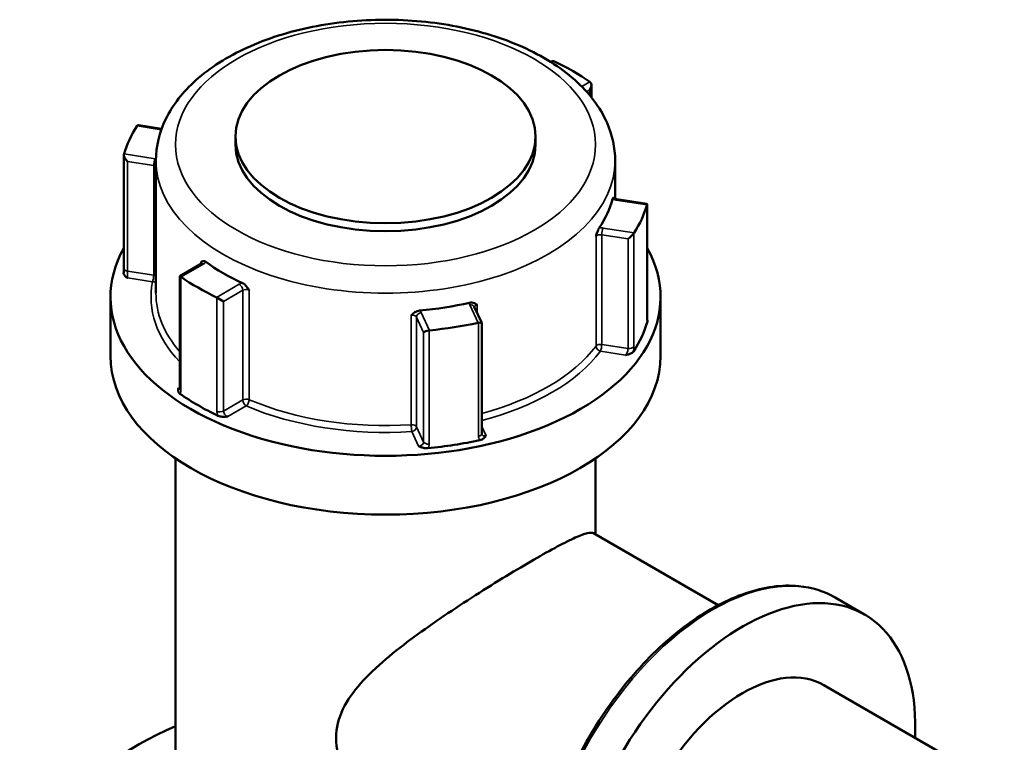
# Model space of a CAD drawing. Header units: millimetres. Extents: x 0 to 904, y 0 to 916.
# Tile 9 of 9: x 681 to 782, y 842 to 916. Entities that reach past the tile are written whole.
import ezdxf

# ---------------------------------------------------------------- set-up
doc = ezdxf.new("R2010")
doc.units = ezdxf.units.MM
doc.layers.add('Visible (ANSI)', color=7, linetype='Continuous', lineweight=50)
doc.layers.add('Visible Narrow (ANSI)', color=7, linetype='Continuous', lineweight=35)

msp = doc.modelspace()

# ---------------------------------------------------------------- linework, layer by layer
at = {"layer": 'Visible (ANSI)'}
for p, q in [((735.422, 911.578), (735.383, 911.555)), ((739.543, 909.199), (739.543, 907.943)), ((695.71, 904.736), (693.37, 905.098)), ((703.246, 903.943), (703.246, 903.127)), ((733.846, 903.943), (733.846, 903.127)), ((691.858, 890.502), (691.858, 902.082)), ((695.126, 901.494), (695.126, 887.981)), ((741.966, 901.494), (741.966, 897.594)), ((745.201, 897.08), (742.133, 897.554)), ((745.235, 885.46), (745.235, 897.04)), ((699.76, 890.988), (697.55, 889.712)), ((697.55, 889.712), (697.664, 889.646)), ((697.55, 889.712), (697.55, 878.238)), ((690.496, 887.573), (690.496, 881.571)), ((701.352, 887.517), (702.024, 887.129)), ((746.596, 887.573), (746.596, 881.571)), ((728.357, 884.927), (727.594, 886.569)), ((728.359, 873.626), (728.359, 884.918)), ((697.126, 871.115), (697.126, 829.271)), ((739.966, 871.115), (739.966, 863.354)), ((752.46, 856.14), (739.765, 863.47)), ((767.416, 855.184), (764.404, 856.923)), ((781.659, 837.363), (763.26, 847.985))]:
    msp.add_line(p, q, dxfattribs=at)
msp.add_ellipse((718.546, 903.943), major_axis=(-15.3, 0), ratio=0.5773503, dxfattribs=at)
for centre, major_axis, ratio, start_param, end_param in [((735.422, 911.001), (-0.354, -0.612), 0.5773503, 3.2381645, 3.9269908), ((718.546, 899.575), (27.05, 0), 0.5773503, 0.6906168, 0.8801796), ((739.043, 908.91), (-0.354, -0.612), 0.5773503, 1.5707963, 3.0450208), ((718.546, 899.575), (-27.05, 0), 0.5773503, 5.9266045, 6.1161673), ((693.683, 904.543), (-0.451, 0.526), 0.4107544, 5.8363285, 6.3716709), ((718.546, 903.127), (15.3, 0), 0.5773503, 3.1415927, 6.2831853), ((692.358, 901.688), (0.451, -0.526), 0.4107544, 3.423222, 4.8974464), ((718.546, 899.575), (23.42, 0), 0.5773503, 5.9085931, 6.1341788), ((718.546, 899.575), (27.05, 0), 0.5773503, 5.9266045, 6.1161673), ((744.735, 896.646), (0.491, 0.421), 0.218386, 5.9329003, 6.4682428), ((743.409, 893.79), (-0.491, -0.421), 0.218386, 1.1239395, 2.5981639), ((718.546, 887.573), (28.05, 0), 0.5773503, 2.8287373, 6.5960407), ((718.546, 899.575), (-23.42, 0), 0.5773503, 0.6726053, 0.898191), ((718.546, 899.575), (-27.05, 0), 0.5773503, 0.6906168, 0.8801796), ((718.546, 899.575), (-23.42, 0), 0.5773503, 1.7198029, 1.9453886), ((718.546, 899.575), (-27.05, 0), 0.5773503, 1.7378143, 1.9273771), ((727.859, 884.812), (0.5, 0.11), 0.2019062, 6.2386453, 7.4510704), ((718.546, 887.573), (27.05, 0), 0.5773503, 5.919743, 6.1230288), ((722.913, 884.047), (-0.5, -0.11), 0.2019062, 4.5026215, 5.9768459), ((718.546, 881.571), (28.05, 0), 0.5773503, 3.1415927, 6.2831853), ((718.546, 887.573), (-27.05, 0), 0.5773503, 0.6837553, 0.8870411), ((718.546, 887.573), (-27.05, 0), 0.5773503, 1.7309528, 1.9342386), ((754.948, 833.588), (-12.468, -21.596), 0.5773503, 2.300524, 7.124254), ((754.948, 833.588), (-8.312, -14.397), 0.5773503, 3.1415927, 6.2831853), ((718.546, 827.27), (-35.749, 0), 0.5773503, 5.3548596, 8.5893404)]:
    msp.add_ellipse(centre, major_axis=major_axis, ratio=ratio, start_param=start_param, end_param=end_param, dxfattribs=at)
for points, knots in [([(695.126, 901.494), (695.126, 902.947), (695.48, 904.394), (696.845, 907.183), (697.897, 908.51), (700.656, 910.98), (702.42, 912.094), (706.44, 913.934), (708.706, 914.65), (713.474, 915.61), (715.973, 915.856), (720.966, 915.865), (723.459, 915.63), (728.213, 914.696), (730.472, 913.997), (734.545, 912.17), (736.357, 911.042), (739.293, 908.432), (740.434, 906.951), (741.68, 904.105), (741.966, 902.801), (741.966, 901.494)], [2.3561945, 2.3561945, 2.3561945, 2.3561945, 2.6314992, 2.6314992, 2.9288085, 2.9288085, 3.256868, 3.256868, 3.5914272, 3.5914272, 3.9237743, 3.9237743, 4.2549685, 4.2549685, 4.5872665, 4.5872665, 4.9217958, 4.9217958, 5.2500488, 5.2500488, 5.4977871, 5.4977871, 5.4977871, 5.4977871]), ([(741.707, 897.568), (741.719, 897.617), (741.732, 897.652), (741.758, 897.705), (741.771, 897.71), (741.788, 897.704), (741.795, 897.695), (741.802, 897.683)], [0.232327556, 0.232327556, 0.232327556, 0.232327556, 0.253574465, 0.253574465, 0.282658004, 0.282658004, 0.305543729, 0.305543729, 0.305543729, 0.305543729]), ([(741.798, 897.688), (741.798, 897.688), (741.799, 897.686), (741.809, 897.676), (741.821, 897.666), (741.858, 897.641), (741.884, 897.628), (741.947, 897.6), (741.986, 897.587), (742.062, 897.567), (742.097, 897.56), (742.133, 897.554)], [4.33190047, 4.33190047, 4.33190047, 4.33190047, 4.45058959, 4.45058959, 4.65224347, 4.65224347, 4.85502693, 4.85502693, 5.07319941, 5.07319941, 5.23598776, 5.23598776, 5.23598776, 5.23598776]), ([(740.014, 893.762), (740.014, 893.763), (740.015, 893.764), (740.056, 893.905), (740.096, 894.041), (740.17, 894.261), (740.207, 894.362), (740.279, 894.522), (740.311, 894.582), (740.342, 894.628)], [-0.000316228, -0.000316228, -0.000316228, -0.000316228, 0, 0, 0.044019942, 0.044019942, 0.074982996, 0.074982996, 0.09760298, 0.09760298, 0.09760298, 0.09760298]), ([(699.705, 891.135), (699.706, 891.135), (699.706, 891.136), (699.768, 891.173), (699.828, 891.209), (699.944, 891.24), (700.003, 891.245), (700.121, 891.214), (700.173, 891.19), (700.227, 891.151)], [-0.000316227, -0.000316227, -0.000316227, -0.000316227, 0, 0, 0.044019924, 0.044019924, 0.074982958, 0.074982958, 0.097602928, 0.097602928, 0.097602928, 0.097602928]), ([(699.76, 890.988), (699.778, 890.999), (699.791, 891.008), (699.811, 891.024), (699.817, 891.03), (699.82, 891.034), (699.821, 891.034), (699.821, 891.034)], [0, 0, 0, 0, 0.15707963, 0.15707963, 0.31415927, 0.31415927, 0.38048852, 0.38048852, 0.38048852, 0.38048852]), ([(692.211, 889.519), (692.21, 889.52), (692.209, 889.52), (692.129, 889.581), (692.049, 889.643), (691.929, 889.766), (691.876, 889.833), (691.836, 889.947), (691.831, 889.985), (691.834, 890.019)], [-0.000495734, -0.000495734, -0.000495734, -0.000495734, 0, 0, 0.039349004, 0.039349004, 0.072108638, 0.072108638, 0.089734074, 0.089734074, 0.089734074, 0.089734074]), ([(691.858, 890.502), (691.858, 890.475), (691.857, 890.447), (691.856, 890.387), (691.855, 890.357), (691.853, 890.293), (691.851, 890.26), (691.847, 890.193), (691.845, 890.159), (691.84, 890.09), (691.837, 890.055), (691.834, 890.019)], [0.631217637, 0.631217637, 0.631217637, 0.631217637, 0.642508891, 0.642508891, 0.653800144, 0.653800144, 0.665091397, 0.665091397, 0.676382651, 0.676382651, 0.687673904, 0.687673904, 0.687673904, 0.687673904]), ([(703.955, 888.999), (704.022, 888.968), (704.089, 888.924), (704.241, 888.798), (704.317, 888.715), (704.47, 888.529), (704.55, 888.412), (704.634, 888.291), (704.634, 888.29), (704.635, 888.289)], [0.232327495, 0.232327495, 0.232327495, 0.232327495, 0.253574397, 0.253574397, 0.282657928, 0.282657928, 0.324005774, 0.324005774, 0.324302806, 0.324302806, 0.324302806, 0.324302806]), ([(727.115, 886.991), (727.195, 887.009), (727.274, 887.014), (727.452, 886.999), (727.541, 886.97), (727.718, 886.895), (727.81, 886.835), (727.906, 886.773), (727.906, 886.773), (727.907, 886.772)], [0.232327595, 0.232327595, 0.232327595, 0.232327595, 0.253574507, 0.253574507, 0.282658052, 0.282658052, 0.324005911, 0.324005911, 0.324302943, 0.324302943, 0.324302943, 0.324302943]), ([(721.173, 885.731), (721.174, 885.731), (721.175, 885.732), (721.278, 885.825), (721.378, 885.914), (721.568, 886.046), (721.664, 886.103), (721.854, 886.175), (721.938, 886.196), (722.023, 886.203)], [-0.000316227, -0.000316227, -0.000316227, -0.000316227, 0, 0, 0.044019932, 0.044019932, 0.074982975, 0.074982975, 0.097602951, 0.097602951, 0.097602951, 0.097602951]), ([(745.231, 885.268), (745.235, 885.258), (745.239, 885.248), (745.263, 885.18), (745.263, 885.128), (745.25, 885.082)], [0.067702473, 0.067702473, 0.067702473, 0.067702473, 0.072108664, 0.072108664, 0.097497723, 0.097497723, 0.097497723, 0.097497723]), ([(745.235, 885.46), (745.235, 885.415), (745.235, 885.374), (745.239, 885.304), (745.241, 885.275), (745.245, 885.233), (745.248, 885.22), (745.248, 885.22)], [1.262435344, 1.262435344, 1.262435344, 1.262435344, 1.281238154, 1.281238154, 1.300040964, 1.300040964, 1.318251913, 1.318251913, 1.318251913, 1.318251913]), ([(743.829, 882.021), (743.801, 881.977), (743.755, 881.932), (743.601, 881.831), (743.497, 881.788), (743.286, 881.717), (743.164, 881.686), (743.042, 881.657), (743.04, 881.656), (743.039, 881.656)], [0, 0, 0, 0, 0.024182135, 0.024182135, 0.055384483, 0.055384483, 0.092862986, 0.092862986, 0.093335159, 0.093335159, 0.093335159, 0.093335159]), ([(697.577, 877.707), (697.526, 877.743), (697.481, 877.788), (697.406, 877.916), (697.394, 877.99), (697.392, 878.13), (697.408, 878.207), (697.424, 878.283), (697.425, 878.284), (697.425, 878.285)], [0, 0, 0, 0, 0.024182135, 0.024182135, 0.055384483, 0.055384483, 0.09286298, 0.09286298, 0.093335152, 0.093335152, 0.093335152, 0.093335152]), ([(697.54, 878.152), (697.54, 878.152), (697.54, 878.153), (697.542, 878.159), (697.545, 878.168), (697.548, 878.197), (697.55, 878.215), (697.55, 878.238)], [0.197077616, 0.197077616, 0.197077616, 0.197077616, 0.203556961, 0.203556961, 0.219279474, 0.219279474, 0.235001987, 0.235001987, 0.235001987, 0.235001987]), ([(702.459, 875.378), (702.458, 875.378), (702.456, 875.378), (702.324, 875.368), (702.192, 875.36), (701.948, 875.36), (701.821, 875.367), (701.599, 875.411), (701.521, 875.437), (701.458, 875.466)], [-0.000495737, -0.000495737, -0.000495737, -0.000495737, 0, 0, 0.039348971, 0.039348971, 0.072108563, 0.072108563, 0.097497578, 0.097497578, 0.097497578, 0.097497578]), ([(728.794, 873.432), (728.794, 873.431), (728.793, 873.43), (728.742, 873.36), (728.689, 873.289), (728.565, 873.167), (728.492, 873.107), (728.316, 873.018), (728.238, 872.992), (728.162, 872.975)], [-0.000495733, -0.000495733, -0.000495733, -0.000495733, 0, 0, 0.039349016, 0.039349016, 0.072108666, 0.072108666, 0.097497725, 0.097497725, 0.097497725, 0.097497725]), ([(728.359, 873.626), (728.359, 873.62), (728.359, 873.615), (728.36, 873.606), (728.36, 873.601), (728.362, 873.593), (728.362, 873.589), (728.364, 873.582), (728.365, 873.579), (728.367, 873.573), (728.368, 873.571), (728.369, 873.568)], [0.631217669, 0.631217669, 0.631217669, 0.631217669, 0.638236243, 0.638236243, 0.645254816, 0.645254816, 0.652273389, 0.652273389, 0.659291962, 0.659291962, 0.666310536, 0.666310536, 0.666310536, 0.666310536]), ([(722.86, 872.155), (722.78, 872.148), (722.69, 872.148), (722.461, 872.174), (722.345, 872.205), (722.133, 872.275), (722.026, 872.321), (721.92, 872.367), (721.918, 872.367), (721.917, 872.368)], [0, 0, 0, 0, 0.024182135, 0.024182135, 0.055384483, 0.055384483, 0.092862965, 0.092862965, 0.093335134, 0.093335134, 0.093335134, 0.093335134]), ([(721.478, 831.796), (720.483, 832.37), (719.495, 833.064), (717.64, 834.642), (716.774, 835.526), (715.277, 837.416), (714.646, 838.422), (713.758, 840.483), (713.502, 841.537), (713.502, 843.634), (713.758, 844.613), (714.646, 846.462), (715.277, 847.334), (716.774, 849.019), (717.64, 849.833), (719.495, 851.413), (720.483, 852.179), (722.424, 853.61), (723.447, 854.327), (725.557, 855.756), (726.644, 856.468), (728.793, 857.839), (729.856, 858.5), (731.874, 859.727), (732.828, 860.292), (734.557, 861.29), (735.36, 861.739), (736.778, 862.497), (737.394, 862.805), (738.412, 863.262), (738.816, 863.412), (739.427, 863.553), (739.634, 863.546), (739.765, 863.47)], [4.474068, 4.474068, 4.474068, 4.474068, 4.859256, 4.859256, 5.2444439, 5.2444439, 5.6296319, 5.6296319, 6.0148198, 6.0148198, 6.4000078, 6.4000078, 6.7851957, 6.7851957, 7.1703837, 7.1703837, 7.5555717, 7.5555717, 7.9222362, 7.9222362, 8.2889007, 8.2889007, 8.6555652, 8.6555652, 9.0222297, 9.0222297, 9.3888943, 9.3888943, 9.7555588, 9.7555588, 10.1222233, 10.1222233, 10.4888878, 10.4888878, 10.4888878, 10.4888878]), ([(739.467, 813.731), (738.137, 814.5), (737.016, 815.626), (735.285, 818.486), (734.688, 820.235), (734.08, 824.194), (734.081, 826.414), (734.688, 831.08), (735.295, 833.525), (737.05, 838.39), (738.197, 840.809), (740.913, 845.38), (742.482, 847.532), (745.888, 851.355), (747.724, 853.025), (751.488, 855.715), (753.414, 856.733), (757.166, 857.998), (758.992, 858.248), (762.029, 857.959), (763.288, 857.567), (764.404, 856.923)], [3.9269908, 3.9269908, 3.9269908, 3.9269908, 4.2347768, 4.2347768, 4.5507237, 4.5507237, 4.8734951, 4.8734951, 5.1967933, 5.1967933, 5.5195183, 5.5195183, 5.8420248, 5.8420248, 6.164815, 6.164815, 6.4881737, 6.4881737, 6.8105371, 6.8105371, 7.0685835, 7.0685835, 7.0685835, 7.0685835])]:
    msp.add_open_spline(points, degree=3, knots=knots, dxfattribs=at)
for points in [[(735.777, 911.614), (735.765, 911.62), (735.753, 911.625), (735.74, 911.63)], [(739.429, 909.5), (739.418, 909.509), (739.408, 909.517), (739.398, 909.524)], [(693.215, 905.051), (693.209, 905.043), (693.203, 905.035), (693.198, 905.027)], [(691.873, 902.171), (691.87, 902.162), (691.867, 902.153), (691.865, 902.142)], [(745.22, 896.979), (745.222, 896.988), (745.225, 896.997), (745.228, 897.005)], [(743.878, 894.095), (743.883, 894.106), (743.889, 894.115), (743.895, 894.124)], [(697.664, 889.646), (697.674, 889.64), (697.684, 889.634), (697.695, 889.627)], [(701.315, 887.536), (701.327, 887.531), (701.34, 887.524), (701.352, 887.517)], [(727.989, 884.94), (728.003, 884.943), (728.019, 884.946), (728.034, 884.948)], [(722.995, 884.169), (723.011, 884.171), (723.027, 884.174), (723.043, 884.175)]]:
    msp.add_open_spline(points, degree=3, dxfattribs=at)
at = {"layer": 'Visible Narrow (ANSI)'}
for p, q in [((735.522, 911.466), (735.777, 911.614)), ((739.398, 909.524), (738.561, 909.041)), ((739.06, 908.512), (739.396, 908.706)), ((739.396, 908.706), (739.396, 908.122)), ((693.198, 905.027), (695.677, 904.643)), ((695.036, 901.682), (691.873, 902.171)), ((692.228, 890.223), (692.228, 901.409)), ((692.228, 901.409), (694.907, 900.995)), ((694.907, 900.995), (694.907, 889.809)), ((742.056, 897.468), (745.22, 896.979)), ((745.228, 897.005), (745.228, 885.412)), ((740.602, 893.926), (743.28, 893.512)), ((740.602, 882.74), (740.602, 893.926)), ((743.895, 894.124), (740.731, 894.613)), ((743.878, 882.503), (743.878, 894.095)), ((740.014, 893.762), (740.014, 882.576)), ((743.28, 893.512), (743.28, 882.326)), ((697.695, 889.627), (700.01, 890.964)), ((699.705, 891.135), (699.705, 890.957)), ((694.907, 889.809), (692.228, 890.223)), ((692.211, 889.519), (694.777, 889.122)), ((697.664, 878.054), (697.664, 889.646)), ((703.631, 888.874), (701.315, 887.536)), ((702.024, 887.129), (703.984, 888.261)), ((703.984, 888.261), (703.984, 877.075)), ((704.635, 877.103), (704.635, 888.289)), ((701.352, 887.517), (701.352, 875.924)), ((702.024, 875.943), (702.024, 887.129)), ((723.043, 884.175), (722.195, 886.002)), ((727.141, 886.767), (727.989, 884.94)), ((727.907, 885.895), (727.907, 886.772)), ((721.173, 885.731), (721.173, 874.545)), ((721.712, 885.519), (722.43, 883.972)), ((721.712, 874.333), (721.712, 885.519)), ((728.034, 884.948), (728.034, 873.356)), ((722.43, 883.972), (722.43, 872.786)), ((722.995, 872.576), (722.995, 884.169)), ((740.472, 882.053), (743.039, 881.656)), ((743.28, 882.326), (740.602, 882.74)), ((697.55, 878.357), (697.425, 878.285)), ((703.984, 877.075), (702.024, 875.943)), ((702.459, 875.378), (704.338, 876.463)), ((721.229, 873.85), (721.917, 872.368)), ((722.43, 872.786), (721.712, 874.333)), ((728.794, 873.432), (728.359, 874.371))]:
    msp.add_line(p, q, dxfattribs=at)
msp.add_ellipse((718.546, 903.127), major_axis=(21.42, 0), ratio=0.5773503, dxfattribs=at)
for centre, major_axis, ratio, start_param, end_param in [((695.036, 901.274), (0.076, 0.494), 0.2113249, 0.6319143, 2.2027106), ((694.777, 900.716), (0.5, 0), 0.5773503, 0.7981423, 1.3089969), ((694.777, 901.124), (-1, 0), 0.5773503, 4.3541545, 4.4505896), ((718.546, 901.494), (-23.42, 0), 0.5773503, 0, 3.1415927), ((742.315, 898.026), (1, 0), 0.5773503, 4.0581761, 4.4505896), ((742.056, 897.06), (0.076, 0.494), 0.2113249, 0, 0.6319143), ((740.472, 893.647), (0.5, 0), 0.5773503, 1.3089969, 2.7304089), ((740.472, 894.055), (-1, 0), 0.5773503, 4.4505896, 4.8430031), ((740.731, 894.205), (-0.076, -0.494), 0.2113249, 3.773507, 5.3443033), ((699.303, 890.964), (0.5, 0), 0.5773503, 0.1679057, 0.6360137), ((700.01, 890.555), (-0.25, 0.433), 0.5773503, 5.4977871, 6.2831853), ((699.303, 891.372), (1, 0), 0.5773503, 5.4977871, 5.8902007), ((692.358, 890.502), (-0.5, 0), 0.5773503, 0, 1.3089969), ((694.777, 889.53), (-0.076, -0.494), 0.2113249, 0.6319143, 2.2027106), ((694.777, 889.53), (-0.5, 0), 0.5773503, 3.939735, 4.4505896), ((718.546, 887.573), (-23.92, 0), 0.5773503, 6.1707703, 6.7827815), ((694.777, 889.53), (0.491, -0.096), 0.8113429, 4.869722, 5.648587), ((704.338, 888.465), (-1, 0), 0.5773503, 5.1053736, 5.4977871), ((703.631, 888.465), (-0.25, 0.433), 0.5773503, 3.9269908, 5.4977871), ((718.546, 887.981), (-23.42, 0), 0.5773503, 0, 0.458955), ((704.338, 888.057), (0.5, 0), 0.5773503, 0.9347826, 2.3561945), ((728.107, 886.916), (-1, 0), 0.5773503, 6.1525712, 6.5449847), ((727.141, 886.358), (0.454, 0.21), 0.7886751, 0, 1.2199169), ((722.195, 885.593), (-0.454, -0.21), 0.7886751, 4.3615096, 5.9323059), ((721.229, 885.852), (1, 0), 0.5773503, 0.2617994, 0.6542129), ((728.107, 886.508), (-0.5, 0), 0.5773503, 5.1235728, 6.1827791), ((721.229, 885.444), (0.5, 0), 0.5773503, 0.2617994, 1.6832113), ((744.735, 885.46), (0.5, 0), 0.5773503, 6.1179578, 6.2831853), ((740.472, 882.461), (-0.5, 0), 0.5773503, 4.4505896, 5.8720015), ((718.546, 887.981), (-23.42, 0), 0.5773503, 2.0031126, 2.7304089), ((718.546, 887.573), (23.92, 0), 0.5773503, 5.1350813, 5.8720015), ((740.472, 882.461), (0.399, -0.301), 0.7484402, 3.6560715, 5.2268678), ((740.472, 882.461), (0.076, 0.494), 0.2113249, 3.773507, 5.3443033), ((743.409, 882.604), (0.5, 0), 0.5773503, 4.4505896, 5.924814), ((698.05, 878.238), (-0.5, 0), 0.5773503, 0, 0.6888263), ((704.338, 876.871), (-0.5, 0), 0.5773503, 4.0763752, 5.4977871), ((704.338, 876.871), (0.25, -0.433), 0.5773503, 3.9269908, 5.4977871), ((704.338, 876.871), (0.196, 0.46), 0.4849935, 3.862668, 5.4334643), ((718.546, 887.981), (-23.42, 0), 0.5773503, 0.9347826, 1.6832113), ((701.67, 876.147), (0.5, 0), 0.5773503, 4.0235627, 5.4977871), ((718.546, 887.573), (23.92, 0), 0.5773503, 4.0763752, 4.824804), ((721.229, 874.258), (0.5, 0), 0.5773503, 0.2617994, 1.6832113), ((721.229, 874.258), (0.033, -0.499), 0.0915932, 4.0939212, 5.6647176), ((721.229, 874.258), (0.454, 0.21), 0.7886751, 4.3615096, 5.9323059), ((722.913, 872.861), (-0.5, 0), 0.5773503, 0.2617994, 1.7360238), ((727.859, 873.626), (0.5, 0), 0.5773503, 5.0707603, 6.2831853), ((751.935, 835.327), (-12.468, -21.596), 0.5773503, 3.1415927, 6.2831853)]:
    msp.add_ellipse(centre, major_axis=major_axis, ratio=ratio, start_param=start_param, end_param=end_param, dxfattribs=at)
for points, knots in [([(692.211, 889.519), (692.211, 889.533), (692.211, 889.549), (692.212, 889.627), (692.214, 889.705), (692.22, 889.854), (692.222, 889.923), (692.226, 890.041), (692.227, 890.092), (692.228, 890.169), (692.228, 890.197), (692.228, 890.223)], [-0.78884786, -0.78884786, -0.78884786, -0.78884786, -0.77437366, -0.77437366, -0.72195033, -0.72195033, -0.68162469, -0.68162469, -0.65060496, -0.65060496, -0.63121764, -0.63121764, -0.63121764, -0.63121764]), ([(745.228, 885.412), (745.228, 885.359), (745.229, 885.31), (745.234, 885.195), (745.24, 885.135), (745.249, 885.088), (745.249, 885.085), (745.25, 885.082)], [1.262435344, 1.262435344, 1.262435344, 1.262435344, 1.281824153, 1.281824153, 1.312846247, 1.312846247, 1.314815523, 1.314815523, 1.314815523, 1.314815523]), ([(743.28, 882.326), (743.28, 882.299), (743.279, 882.271), (743.271, 882.195), (743.263, 882.146), (743.237, 882.031), (743.217, 881.965), (743.159, 881.824), (743.119, 881.752), (743.063, 881.682), (743.051, 881.668), (743.039, 881.656)], [0, 0, 0, 0, 0.01938647, 0.01938647, 0.05040482, 0.05040482, 0.09072868, 0.09072868, 0.14314969, 0.14314969, 0.15763024, 0.15763024, 0.15763024, 0.15763024]), ([(743.829, 882.021), (743.83, 882.027), (743.832, 882.034), (743.851, 882.142), (743.864, 882.242), (743.875, 882.394), (743.878, 882.45), (743.878, 882.503)], [-0.05238018, -0.05238018, -0.05238018, -0.05238018, -0.050404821, -0.050404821, -0.01938647, -0.01938647, 0, 0, 0, 0]), ([(697.549, 878.213), (697.526, 878.216), (697.502, 878.225), (697.46, 878.253), (697.442, 878.267), (697.425, 878.285)], [-0.126748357, -0.126748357, -0.126748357, -0.126748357, -0.097839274, -0.097839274, -0.077371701, -0.077371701, -0.077371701, -0.077371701]), ([(697.577, 877.707), (697.602, 877.744), (697.622, 877.788), (697.654, 877.901), (697.664, 877.974), (697.664, 878.054)], [0.182621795, 0.182621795, 0.182621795, 0.182621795, 0.205693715, 0.205693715, 0.235001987, 0.235001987, 0.235001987, 0.235001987]), ([(701.352, 875.924), (701.352, 875.872), (701.357, 875.817), (701.383, 875.67), (701.411, 875.576), (701.453, 875.478), (701.456, 875.472), (701.458, 875.466)], [0.631217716, 0.631217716, 0.631217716, 0.631217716, 0.650599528, 0.650599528, 0.681610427, 0.681610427, 0.683597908, 0.683597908, 0.683597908, 0.683597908]), ([(702.459, 875.378), (702.438, 875.385), (702.416, 875.394), (702.319, 875.44), (702.247, 875.494), (702.142, 875.61), (702.104, 875.667), (702.055, 875.771), (702.04, 875.817), (702.026, 875.889), (702.024, 875.917), (702.024, 875.943)], [-0.788848, -0.788848, -0.788848, -0.788848, -0.77433301, -0.77433301, -0.7219246, -0.7219246, -0.68161043, -0.68161043, -0.65059953, -0.65059953, -0.63121772, -0.63121772, -0.63121772, -0.63121772]), ([(722.43, 872.786), (722.43, 872.746), (722.423, 872.706), (722.385, 872.606), (722.344, 872.547), (722.218, 872.438), (722.123, 872.394), (721.987, 872.371), (721.952, 872.368), (721.917, 872.368)], [-0.31313757, -0.31313757, -0.31313757, -0.31313757, -0.2838293, -0.2838293, -0.23693606, -0.23693606, -0.17597486, -0.17597486, -0.15550734, -0.15550734, -0.15550734, -0.15550734]), ([(728.034, 873.356), (728.034, 873.303), (728.04, 873.252), (728.071, 873.124), (728.105, 873.051), (728.156, 872.983), (728.159, 872.979), (728.162, 872.975)], [0.631217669, 0.631217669, 0.631217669, 0.631217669, 0.650604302, 0.650604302, 0.681622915, 0.681622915, 0.68359785, 0.68359785, 0.68359785, 0.68359785]), ([(728.794, 873.432), (728.773, 873.425), (728.752, 873.419), (728.653, 873.4), (728.579, 873.405), (728.468, 873.45), (728.428, 873.48), (728.387, 873.535), (728.377, 873.551), (728.369, 873.568)], [-0.7888479, -0.7888479, -0.7888479, -0.7888479, -0.77436857, -0.77436857, -0.72194711, -0.72194711, -0.68162292, -0.68162292, -0.66631054, -0.66631054, -0.66631054, -0.66631054]), ([(722.86, 872.155), (722.899, 872.213), (722.93, 872.274), (722.981, 872.415), (722.995, 872.497), (722.995, 872.576)], [0.26075738, 0.26075738, 0.26075738, 0.26075738, 0.283829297, 0.283829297, 0.313137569, 0.313137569, 0.313137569, 0.313137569])]:
    msp.add_open_spline(points, degree=3, knots=knots, dxfattribs=at)

doc.saveas('drawing.dxf')
